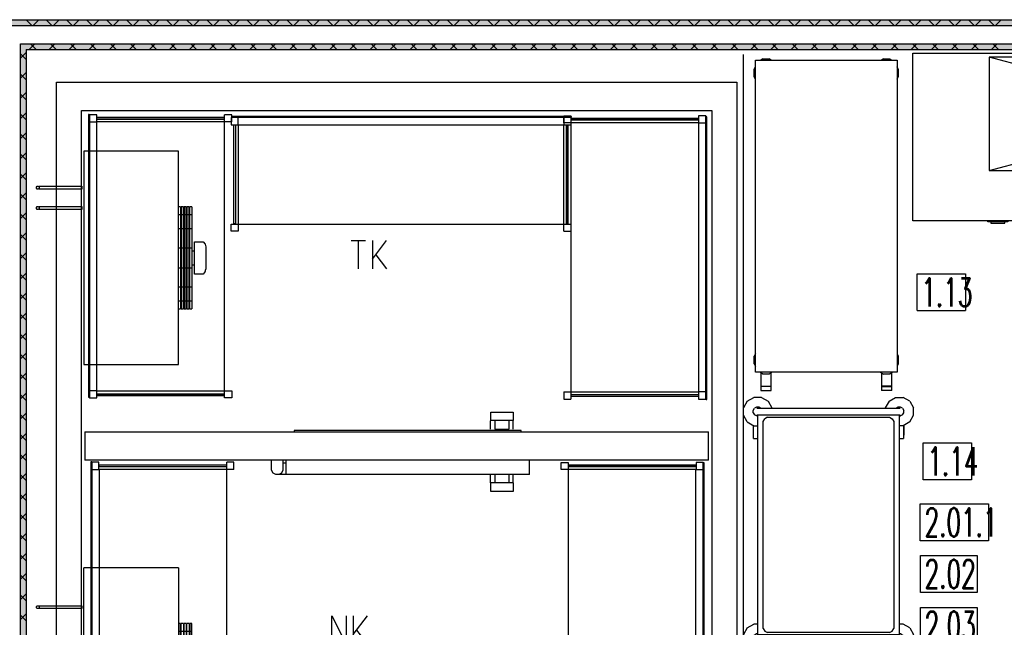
# Model space of a CAD drawing. Header units: millimetres. Extents: x 0 to 40100, y 0 to 29075.
# Tile 71 of 119: x 11404 to 14877, y 23738 to 25882. Entities that reach past the tile are written whole.
import ezdxf

# ---------------------------------------------------------------- set-up
doc = ezdxf.new("R2010")
doc.units = ezdxf.units.MM
doc.header["$MEASUREMENT"] = 0
doc.linetypes.add('AUSGEZOGEN', pattern=[0, 0])
doc.layers.get('0').update_dxf_attribs({"linetype": 'CONTINUOUS'})
for name, color, linetype, true_color in [('ibmp_KT_Beschriftung', 1, 'AUSGEZOGEN', 0xff0000), ('ibmp_KT_Einrichtung', 7, 'AUSGEZOGEN', 0x000080), ('ibmp_KT_Grundriss', 6, 'AUSGEZOGEN', 0xff00ff), ('ibmp_KT_Grundriss_Grundfläche', 7, 'AUSGEZOGEN', 0xffc6ff), ('ibmp_KT_Grundriss_Schraffur', 6, 'AUSGEZOGEN', 0xff00ff), ('ibmp_KT_Kälteanschluss', 4, 'AUSGEZOGEN', 0x00ffff), ('ibmp_KT_nötige Mauern', 1, 'AUSGEZOGEN', 0xff0000), ('IBMP_KT_POS-NUMMERN', 7, 'AUSGEZOGEN', 0xff8c55)]:
    doc.layers.add(name, color=color, linetype=linetype, true_color=true_color)
doc.styles.get("Standard").update_dxf_attribs({"font": 'TXT.SHX'})

# ---------------------------------------------------------------- blocks, each defined once
blk = doc.blocks.new('_SWS_COLOR_BLOCK_12')
at = {"layer": 'ibmp_KT_Grundriss_Grundfläche', "color": 0, "true_color": 0xfefefe}
for points in [[(10495, 25861.5), (17110, 25881.5), (17110, 25861.5)], [(10495, 25861.5), (10495, 25881.5), (17110, 25881.5)]]:
    blk.add_solid(points, dxfattribs=at)
at = {"color": 0, "true_color": 0x000000}
blk.add_attdef('', (0, 0), '', height=1, dxfattribs=at)
blk = doc.blocks.new('_SWS_COLOR_BLOCK_79')
at = {"layer": 'ibmp_KT_Grundriss_Grundfläche', "color": 0, "true_color": 0xfefefe}
for points in [[(11427.3, 19876.5), (11407.3, 25796.2), (11427.3, 25776.2)], [(11427.3, 19876.5), (11407.3, 19856.5), (11407.3, 25796.2)]]:
    blk.add_solid(points, dxfattribs=at)
at = {"color": 0, "true_color": 0x000000}
blk.add_attdef('', (0, 0), '', height=1, dxfattribs=at)
blk = doc.blocks.new('_SWS_COLOR_BLOCK_86')
at = {"layer": 'ibmp_KT_Grundriss_Grundfläche', "color": 0, "true_color": 0xfefefe}
for points in [[(11427.3, 25776.2), (11407.3, 25796.2), (17110, 25796.2)], [(11427.3, 25776.2), (17110, 25796.2), (17110, 25776.2)]]:
    blk.add_solid(points, dxfattribs=at)
at = {"color": 0, "true_color": 0x000000}
blk.add_attdef('', (0, 0), '', height=1, dxfattribs=at)
blk = doc.blocks.new('BLOCK_00285')
at = {"layer": 'ibmp_KT_Einrichtung', "color": 0, "linetype": 'AUSGEZOGEN', "true_color": 0x000000}
for p, q in [((16324.1, 25749.1), (14824.1, 25749.1)), ((14824.1, 25749.1), (14824.1, 25349.1)), ((14824.1, 25349.1), (16324.1, 25749.1)), ((16324.1, 25349.1), (14824.1, 25749.1)), ((16324.1, 25349.1), (16324.1, 25749.1)), ((14824.1, 25349.1), (16324.1, 25349.1))]:
    blk.add_line(p, q, dxfattribs=at)
at = {"color": 0, "true_color": 0x000000}
blk.add_attdef('', (0, 0), '', height=1, dxfattribs=at)
blk = doc.blocks.new('BLOCK_00287')
at = {"layer": 'ibmp_KT_Einrichtung', "color": 0, "linetype": 'AUSGEZOGEN', "true_color": 0x000000}
for p, q in [((14554.1, 25763.1), (15154.1, 25763.1)), ((14554.1, 25172.1), (14554.1, 25763.1)), ((15154.1, 25763.1), (15154.1, 25170.1)), ((15154.1, 25172.1), (14554.1, 25172.1)), ((14819.1, 25168.1), (14819.1, 25171.1)), ((14889.1, 25168.1), (14819.1, 25168.1)), ((14829.1, 25168.1), (14829.1, 25163.1)), ((14829.1, 25163.1), (14879.1, 25163.1)), ((14879.1, 25163.1), (14879.1, 25168.1)), ((14889.1, 25171.1), (14889.1, 25168.1)), ((15124.1, 25145.1), (15127.1, 25149.1)), ((15124.1, 25145.1), (15124.1, 25139.1)), ((15127.1, 25149.1), (15131.1, 25152.1)), ((15131.1, 25152.1), (15137.1, 25152.1)), ((15137.1, 25152.1), (15149.1, 25172.1)), ((15137.1, 25152.1), (15141.1, 25149.1)), ((15154.1, 25170.1), (15141.1, 25149.1)), ((15144.1, 25145.1), (15141.1, 25149.1)), ((15144.1, 25145.1), (15144.1, 25139.1)), ((15127.1, 25135.1), (15124.1, 25139.1)), ((15131.1, 25132.1), (15127.1, 25135.1)), ((15137.1, 25132.1), (15131.1, 25132.1)), ((15141.1, 25135.1), (15137.1, 25132.1)), ((15144.1, 25139.1), (15141.1, 25135.1))]:
    blk.add_line(p, q, dxfattribs=at)
at = {"color": 0, "true_color": 0x000000}
blk.add_attdef('', (0, 0), '', height=1, dxfattribs=at)
blk = doc.blocks.new('BLOCK_00288')
at = {"layer": 'ibmp_KT_Einrichtung', "color": 0, "linetype": 'AUSGEZOGEN', "true_color": 0x000000}
for p, q in [((13999.27, 24638.1), (13999.27, 25738.1)), ((13999.27, 25738.1), (14499.27, 25738.1)), ((14025.6, 25743.1), (14018.39, 25738.1)), ((14025.6, 25743.1), (14047.93, 25743.1)), ((14055.15, 25738.1), (14047.93, 25743.1)), ((14450.6, 25743.1), (14443.39, 25738.1)), ((14450.6, 25743.1), (14472.93, 25743.1)), ((14472.93, 25743.1), (14480.15, 25738.1)), ((14499.27, 25738.1), (14499.27, 24638.1)), ((13995.1, 25706.5), (13999.27, 25715.16)), ((13995.1, 25679.7), (13995.1, 25706.5)), ((14503.1, 25706.5), (14499.27, 25714.7)), ((14503.1, 25706.5), (14503.1, 25679.7)), ((13999.27, 25671.04), (13995.1, 25679.7)), ((14499.27, 25671.5), (14503.1, 25679.7)), ((13999.27, 24703.16), (13995.1, 24694.5)), ((13995.1, 24667.7), (13995.1, 24694.5)), ((14499.27, 24702.7), (14503.1, 24694.5)), ((14503.1, 24694.5), (14503.1, 24667.7)), ((13995.1, 24667.7), (13999.27, 24659.04)), ((14503.1, 24667.7), (14499.27, 24659.5)), ((14499.27, 24638.1), (13999.27, 24638.1)), ((14025.6, 24631.1), (14015.5, 24638.1)), ((14018.43, 24636.06), (14018.43, 24588.7)), ((14047.93, 24631.1), (14025.6, 24631.1)), ((14058.03, 24638.1), (14047.93, 24631.1)), ((14055.1, 24588.7), (14055.1, 24636.06)), ((14440.5, 24638.1), (14450.6, 24631.1)), ((14443.43, 24636.06), (14443.43, 24588.7)), ((14472.93, 24631.1), (14450.6, 24631.1)), ((14483.03, 24638.1), (14472.93, 24631.1)), ((14480.1, 24588.7), (14480.1, 24636.06)), ((14018.43, 24588.7), (14055.1, 24588.7)), ((14055.1, 24587.7), (14018.43, 24587.7)), ((14018.43, 24587.7), (14018.43, 24573.1)), ((14024.27, 24588.7), (14024.27, 24587.7)), ((14049.27, 24587.7), (14049.27, 24588.7)), ((14055.1, 24573.1), (14055.1, 24587.7)), ((14480.1, 24588.7), (14443.43, 24588.7)), ((14443.43, 24587.7), (14480.1, 24587.7)), ((14443.43, 24587.7), (14443.43, 24573.1)), ((14449.27, 24587.7), (14449.27, 24588.7)), ((14474.27, 24588.7), (14474.27, 24587.7)), ((14480.1, 24573.1), (14480.1, 24587.7)), ((14018.43, 24573.1), (14055.1, 24573.1)), ((14480.1, 24573.1), (14443.43, 24573.1))]:
    blk.add_line(p, q, dxfattribs=at)
at = {"color": 0, "true_color": 0x000000}
blk.add_attdef('', (0, 0), '', height=1, dxfattribs=at)
blk = doc.blocks.new('BLOCK_00292')
at = {"layer": 'ibmp_KT_Einrichtung', "color": 0, "linetype": 'AUSGEZOGEN', "true_color": 0x000000}
for p, q in [((13970.5, 24535.7), (13957.1, 24512.5)), ((13970.5, 24535.7), (13993.7, 24549.1)), ((14020.5, 24549.1), (13993.7, 24549.1)), ((14020.5, 24549.1), (14043.7, 24535.7)), ((14043.7, 24535.7), (14057.1, 24512.5)), ((14470.5, 24535.7), (14457.1, 24512.5)), ((14470.5, 24535.7), (14493.7, 24549.1)), ((14493.7, 24549.1), (14520.5, 24549.1)), ((14543.7, 24535.7), (14520.5, 24549.1)), ((14543.7, 24535.7), (14557.1, 24512.5)), ((13957.1, 24485.7), (13957.1, 24512.5)), ((13970.5, 24462.5), (13957.1, 24485.7)), ((13991.5, 24503.3), (13995.7, 24510.6)), ((13991.5, 24494.9), (13991.5, 24503.3)), ((13991.5, 24494.9), (13995.7, 24487.7)), ((14002.9, 24514.7), (13995.7, 24510.6)), ((14002.9, 24483.5), (13995.7, 24487.7)), ((14011.3, 24514.7), (14002.9, 24514.7)), ((14007.1, 24483.5), (14002.9, 24483.5)), ((14003.9, 24511.1), (14510.3, 24511.1)), ((14003.9, 24487.1), (14510.3, 24487.1)), ((14007.1, 24487.1), (14007.1, 23711.1)), ((14017.47, 24511.1), (14011.3, 24514.7)), ((14057.1, 24511.1), (14057.1, 24512.5)), ((14457.1, 24512.5), (14457.1, 24511.1)), ((14502.9, 24514.7), (14496.58, 24511.1)), ((14511.3, 24514.7), (14502.9, 24514.7)), ((14507.1, 23711.1), (14507.1, 24487.1)), ((14507.1, 24483.5), (14511.3, 24483.5)), ((14518.5, 24510.5), (14511.3, 24514.7)), ((14518.5, 24487.7), (14511.3, 24483.5)), ((14518.5, 24510.5), (14522.7, 24503.3)), ((14518.5, 24487.7), (14522.7, 24494.9)), ((14522.7, 24494.9), (14522.7, 24503.3)), ((14543.7, 24462.5), (14557.1, 24485.7)), ((14557.1, 24485.7), (14557.1, 24512.5)), ((13970.5, 24462.5), (13993.7, 24449.1)), ((13991.1, 24450.6), (13991.1, 24416.1)), ((13992.1, 24404.1), (13992.1, 24450.02)), ((13993.7, 24449.1), (14007.1, 24449.1)), ((14027.1, 24464.5), (14032.5, 24473.7)), ((14027.1, 23733.7), (14027.1, 24464.5)), ((14041.7, 24479.1), (14032.5, 24473.7)), ((14041.7, 24479.1), (14472.5, 24479.1)), ((14472.5, 24479.1), (14481.7, 24473.7)), ((14481.7, 24473.7), (14487.1, 24464.5)), ((14487.1, 24464.5), (14487.1, 23733.7)), ((14520.5, 24449.1), (14507.1, 24449.1)), ((14543.7, 24462.5), (14520.5, 24449.1)), ((14522.1, 24450.02), (14522.1, 24404.1)), ((14523.1, 24450.6), (14523.1, 24416.1)), ((13992.1, 24416.1), (13991.1, 24416.1)), ((14523.1, 24416.1), (14522.1, 24416.1)), ((13992.1, 24404.1), (14007.1, 24404.1)), ((14507.1, 24404.1), (14522.1, 24404.1)), ((13970.5, 23735.7), (13957.1, 23712.5)), ((13970.5, 23735.7), (13993.7, 23749.1)), ((14007.1, 23749.1), (13993.7, 23749.1)), ((14027.1, 23733.7), (14032.5, 23724.5)), ((14032.5, 23724.5), (14041.7, 23719.1)), ((14472.5, 23719.1), (14041.7, 23719.1)), ((14472.5, 23719.1), (14481.7, 23724.5)), ((14481.7, 23724.5), (14487.1, 23733.7)), ((14520.5, 23749.1), (14507.1, 23749.1)), ((14543.7, 23735.7), (14520.5, 23749.1)), ((14543.7, 23735.7), (14557.1, 23712.5)), ((13957.1, 23712.5), (13957.1, 23685.7)), ((13970.5, 23662.5), (13957.1, 23685.7)), ((13991.5, 23703.3), (13995.7, 23710.6)), ((13991.5, 23694.9), (13991.5, 23703.3)), ((13995.7, 23687.7), (13991.5, 23694.9)), ((14002.9, 23714.7), (13995.7, 23710.6)), ((14002.9, 23683.5), (13995.7, 23687.7)), ((14007.1, 23714.7), (14002.9, 23714.7)), ((14011.3, 23683.5), (14002.9, 23683.5)), ((14510.3, 23711.1), (14003.9, 23711.1)), ((14510.3, 23687.1), (14003.9, 23687.1)), ((14017.47, 23687.1), (14011.3, 23683.5)), ((14043.7, 23662.5), (14057.1, 23685.7)), ((14057.1, 23685.7), (14057.1, 23687.1)), ((14457.1, 23687.1), (14457.1, 23685.7)), ((14470.5, 23662.5), (14457.1, 23685.7)), ((14502.9, 23683.5), (14496.73, 23687.1)), ((14511.3, 23683.5), (14502.9, 23683.5)), ((14511.3, 23714.7), (14507.1, 23714.7)), ((14518.5, 23710.5), (14511.3, 23714.7)), ((14511.3, 23683.5), (14518.5, 23687.7)), ((14518.5, 23710.5), (14522.7, 23703.3)), ((14518.5, 23687.7), (14522.7, 23694.9)), ((14522.7, 23703.3), (14522.7, 23694.9)), ((14543.7, 23662.5), (14557.1, 23685.7)), ((14557.1, 23685.7), (14557.1, 23712.5)), ((13970.5, 23662.5), (13993.7, 23649.1)), ((13985.1, 23606.7), (13985.1, 23654.06)), ((13993.7, 23649.1), (14020.5, 23649.1)), ((14043.7, 23662.5), (14020.5, 23649.1)), ((14029.1, 23654.06), (14029.1, 23606.7)), ((14470.5, 23662.5), (14493.7, 23649.1)), ((14485.1, 23606.7), (14485.1, 23654.06)), ((14493.7, 23649.1), (14520.5, 23649.1)), ((14543.7, 23662.5), (14520.5, 23649.1)), ((14529.1, 23654.06), (14529.1, 23606.7)), ((13985.1, 23606.7), (14029.1, 23606.7)), ((14029.1, 23605.7), (13985.1, 23605.7)), ((13985.1, 23591.1), (13985.1, 23605.7)), ((13985.1, 23591.1), (14029.1, 23591.1)), ((13992.1, 23605.7), (13992.1, 23606.7)), ((14022.1, 23606.7), (14022.1, 23605.7)), ((14029.1, 23605.7), (14029.1, 23591.1)), ((14529.1, 23606.7), (14485.1, 23606.7)), ((14485.1, 23605.7), (14529.1, 23605.7)), ((14485.1, 23591.1), (14485.1, 23605.7)), ((14529.1, 23591.1), (14485.1, 23591.1)), ((14492.1, 23605.7), (14492.1, 23606.7)), ((14522.1, 23606.7), (14522.1, 23605.7)), ((14529.1, 23605.7), (14529.1, 23591.1))]:
    blk.add_line(p, q, dxfattribs=at)
at = {"color": 0, "true_color": 0x000000}
blk.add_attdef('', (0, 0), '', height=1, dxfattribs=at)
blk = doc.blocks.new('BLOCK_00296')
at = {"layer": 'ibmp_KT_Einrichtung', "color": 0, "linetype": 'AUSGEZOGEN', "true_color": 0x000000}
for p, q in [((11534.1, 21262.1), (11534.1, 25661.1)), ((11534.1, 25661.1), (13934.1, 25661.1)), ((13934.1, 25661.1), (13934.1, 21261.1)), ((11623, 21262.1), (11623, 25561.1)), ((11623, 25561.1), (13845.2, 25561.1)), ((13845.2, 25561.1), (13845.2, 21262.1)), ((13066.1, 24497.1), (13145.1, 24497.1)), ((13066.1, 24467.1), (13066.1, 24497.1)), ((13145.1, 24497.1), (13145.1, 24467.1)), ((13065.1, 24437.1), (13065.1, 24466.1)), ((13145.1, 24467.1), (13066.1, 24467.1)), ((13080.1, 24466.1), (13080.1, 24437.1)), ((13130.1, 24466.1), (13130.1, 24437.1)), ((13145.1, 24437.1), (13145.1, 24466.1)), ((11634.1, 24427.1), (13834.1, 24427.1)), ((11634.1, 24427.1), (11634.1, 24327.1)), ((13173.1, 24432.1), (12373.1, 24432.1)), ((12373.1, 24432.1), (12373.1, 24427.1)), ((13080.1, 24437.1), (13130.1, 24437.1)), ((13173.1, 24427.1), (13173.1, 24432.1)), ((13834.1, 24327.1), (13834.1, 24427.1)), ((13834.1, 24327.1), (11634.1, 24327.1)), ((12293.1, 24292.1), (12293.1, 24327.1)), ((12333.1, 24327.1), (12333.1, 24292.1)), ((12343.1, 24317.1), (12333.1, 24317.1)), ((12343.1, 24327.1), (12343.1, 24277.1)), ((13203.1, 24277.1), (13203.1, 24327.1)), ((12298.1, 24282.1), (12293.1, 24292.1)), ((12308.1, 24277.1), (12298.1, 24282.1)), ((13203.1, 24277.1), (12308.1, 24277.1)), ((12328.1, 24282.1), (12318.1, 24277.1)), ((12333.1, 24292.1), (12328.1, 24282.1)), ((13065.1, 24248.1), (13065.1, 24277.1)), ((13080.1, 24277.1), (13080.1, 24248.1)), ((13130.1, 24277.1), (13130.1, 24248.1)), ((13145.1, 24248.1), (13145.1, 24277.1)), ((13145.1, 24247.1), (13066.1, 24247.1)), ((13066.1, 24217.1), (13066.1, 24247.1)), ((13145.1, 24247.1), (13145.1, 24217.1)), ((13145.1, 24217.1), (13066.1, 24217.1))]:
    blk.add_line(p, q, dxfattribs=at)
at = {"color": 0, "true_color": 0x000000}
blk.add_attdef('', (0, 0), '', height=1, dxfattribs=at)
blk = doc.blocks.new('BLOCK_00297')
at = {"layer": 'ibmp_KT_Einrichtung', "color": 0, "linetype": 'AUSGEZOGEN', "true_color": 0x000000}
for p, q in [((11631.1, 25417.1), (11631.1, 24665.1)), ((11964.1, 25417.1), (11631.1, 25417.1)), ((11964.1, 24665.1), (11964.1, 25417.1)), ((11972.1, 25221.1), (11964.1, 25221.1)), ((11972.1, 25221.1), (11972.1, 24861.1)), ((11974.1, 25221.1), (11974.1, 24861.1)), ((11982.1, 25221.1), (11974.1, 25221.1)), ((11982.1, 24861.1), (11982.1, 25221.1)), ((11984.1, 25221.1), (11984.1, 24861.1)), ((11992.1, 25221.1), (11984.1, 25221.1)), ((11992.1, 24861.1), (11992.1, 25221.1)), ((11994.1, 25221.1), (11994.1, 24861.1)), ((12002.1, 25221.1), (11994.1, 25221.1)), ((12002.1, 24861.1), (12002.1, 25221.1)), ((12004.1, 24861.1), (12004.1, 25221.1)), ((12012.1, 25221.1), (12004.1, 25221.1)), ((12012.1, 25221.1), (12012.1, 24861.1)), ((11964.1, 25193.7), (11972.1, 25193.7)), ((11974.1, 25193.7), (11982.1, 25193.7)), ((11984.1, 25193.7), (11992.1, 25193.7)), ((11994.1, 25193.7), (12002.1, 25193.7)), ((12004.1, 25193.7), (12012.1, 25193.7)), ((11972.1, 25143.1), (11964.1, 25143.1)), ((11982.1, 25143.1), (11974.1, 25143.1)), ((11992.1, 25143.1), (11984.1, 25143.1)), ((12002.1, 25143.1), (11994.1, 25143.1)), ((12012.1, 25143.1), (12004.1, 25143.1)), ((11964.1, 25076.9), (11972.1, 25076.9)), ((11974.1, 25076.9), (11982.1, 25076.9)), ((11984.1, 25076.9), (11992.1, 25076.9)), ((11994.1, 25076.9), (12002.1, 25076.9)), ((12004.1, 25076.9), (12012.1, 25076.9)), ((12021.1, 24984.1), (12021.1, 25098.1)), ((12021.1, 25098.1), (12051.6, 25098.1)), ((12051.6, 25098.1), (12058.3, 25089.5)), ((12058.3, 25089.5), (12061.1, 25080.7)), ((12061.1, 25080.7), (12061.1, 25001.5)), ((12012.1, 25066.5), (12021.1, 25066.5)), ((11972.1, 25005.3), (11964.1, 25005.3)), ((11982.1, 25005.3), (11974.1, 25005.3)), ((11992.1, 25005.3), (11984.1, 25005.3)), ((12002.1, 25005.3), (11994.1, 25005.3)), ((12012.1, 25005.3), (12004.1, 25005.3)), ((12021.1, 25015.8), (12012.1, 25015.8)), ((12051.6, 24984.1), (12021.1, 24984.1)), ((12058.3, 24992.7), (12051.6, 24984.1)), ((12058.3, 24992.7), (12061.1, 25001.5)), ((11964.1, 24939.2), (11972.1, 24939.2)), ((11974.1, 24939.2), (11982.1, 24939.2)), ((11984.1, 24939.2), (11992.1, 24939.2)), ((11994.1, 24939.2), (12002.1, 24939.2)), ((12004.1, 24939.2), (12012.1, 24939.2)), ((11972.1, 24888.5), (11964.1, 24888.5)), ((11982.1, 24888.5), (11974.1, 24888.5)), ((11992.1, 24888.5), (11984.1, 24888.5)), ((12002.1, 24888.5), (11994.1, 24888.5)), ((12012.1, 24888.5), (12004.1, 24888.5)), ((11964.1, 24861.1), (11972.1, 24861.1)), ((11974.1, 24861.1), (11982.1, 24861.1)), ((11984.1, 24861.1), (11992.1, 24861.1)), ((11994.1, 24861.1), (12002.1, 24861.1)), ((12004.1, 24861.1), (12012.1, 24861.1)), ((11631.1, 24665.1), (11964.1, 24665.1))]:
    blk.add_line(p, q, dxfattribs=at)
at = {"color": 0, "true_color": 0x000000}
blk.add_attdef('', (0, 0), '', height=1, dxfattribs=at)
blk = doc.blocks.new('BLOCK_00298')
at = {"layer": 'ibmp_KT_Einrichtung', "color": 0, "linetype": 'AUSGEZOGEN', "true_color": 0x000000}
for p, q in [((11631.1, 23195.1), (11631.1, 23947.1)), ((11964.1, 23947.1), (11631.1, 23947.1)), ((11964.1, 23947.1), (11964.1, 23195.1)), ((11972.1, 23751.1), (11964.1, 23751.1)), ((11964.1, 23723.7), (11972.1, 23723.7)), ((11972.1, 23391.1), (11972.1, 23751.1)), ((11974.1, 23391.1), (11974.1, 23751.1)), ((11982.1, 23751.1), (11974.1, 23751.1)), ((11974.1, 23723.7), (11982.1, 23723.7)), ((11982.1, 23751.1), (11982.1, 23391.1)), ((11984.1, 23391.1), (11984.1, 23751.1)), ((11992.1, 23751.1), (11984.1, 23751.1)), ((11984.1, 23723.7), (11992.1, 23723.7)), ((11992.1, 23751.1), (11992.1, 23391.1)), ((11994.1, 23391.1), (11994.1, 23751.1)), ((12002.1, 23751.1), (11994.1, 23751.1)), ((11994.1, 23723.7), (12002.1, 23723.7)), ((12002.1, 23751.1), (12002.1, 23391.1)), ((12004.1, 23751.1), (12004.1, 23391.1)), ((12012.1, 23751.1), (12004.1, 23751.1)), ((12004.1, 23723.7), (12012.1, 23723.7)), ((12012.1, 23391.1), (12012.1, 23751.1)), ((11972.1, 23673.1), (11964.1, 23673.1)), ((11982.1, 23673.1), (11974.1, 23673.1)), ((11992.1, 23673.1), (11984.1, 23673.1)), ((12002.1, 23673.1), (11994.1, 23673.1)), ((12012.1, 23673.1), (12004.1, 23673.1)), ((12021.1, 23514.1), (12021.1, 23628.1)), ((12021.1, 23628.1), (12051.6, 23628.1)), ((12051.6, 23628.1), (12058.3, 23619.5)), ((12058.3, 23619.5), (12061.1, 23610.7)), ((11964.1, 23606.9), (11972.1, 23606.9)), ((11974.1, 23606.9), (11982.1, 23606.9)), ((11984.1, 23606.9), (11992.1, 23606.9)), ((11994.1, 23606.9), (12002.1, 23606.9)), ((12004.1, 23606.9), (12012.1, 23606.9)), ((12012.1, 23596.5), (12021.1, 23596.5)), ((12061.1, 23610.7), (12061.1, 23531.5)), ((12021.1, 23545.8), (12012.1, 23545.8)), ((11972.1, 23535.3), (11964.1, 23535.3)), ((11982.1, 23535.3), (11974.1, 23535.3)), ((11992.1, 23535.3), (11984.1, 23535.3)), ((12002.1, 23535.3), (11994.1, 23535.3)), ((12012.1, 23535.3), (12004.1, 23535.3)), ((12051.6, 23514.1), (12021.1, 23514.1)), ((12058.3, 23522.7), (12051.6, 23514.1)), ((12058.3, 23522.7), (12061.1, 23531.5)), ((11964.1, 23469.2), (11972.1, 23469.2)), ((11974.1, 23469.2), (11982.1, 23469.2)), ((11984.1, 23469.2), (11992.1, 23469.2)), ((11994.1, 23469.2), (12002.1, 23469.2)), ((12004.1, 23469.2), (12012.1, 23469.2)), ((11972.1, 23418.5), (11964.1, 23418.5)), ((11982.1, 23418.5), (11974.1, 23418.5)), ((11992.1, 23418.5), (11984.1, 23418.5)), ((12002.1, 23418.5), (11994.1, 23418.5)), ((12012.1, 23418.5), (12004.1, 23418.5)), ((11964.1, 23391.1), (11972.1, 23391.1)), ((11974.1, 23391.1), (11982.1, 23391.1)), ((11984.1, 23391.1), (11992.1, 23391.1)), ((11994.1, 23391.1), (12002.1, 23391.1)), ((12004.1, 23391.1), (12012.1, 23391.1)), ((11631.1, 23195.1), (11964.1, 23195.1))]:
    blk.add_line(p, q, dxfattribs=at)
at = {"color": 0, "true_color": 0x000000}
blk.add_attdef('', (0, 0), '', height=1, dxfattribs=at)
blk = doc.blocks.new('BLOCK_00300')
at = {"layer": 'ibmp_KT_Einrichtung', "color": 0, "linetype": 'AUSGEZOGEN', "true_color": 0x000000}
for p, q in [((13323.1, 25542.1), (13348.1, 25542.1)), ((13323.1, 25517.1), (13323.1, 25542.1)), ((13348.1, 25542.1), (13348.1, 24543.1)), ((13798.1, 25533.1), (13349.1, 25533.1)), ((13349.1, 25527.1), (13349.1, 25533.1)), ((13349.1, 25532.1), (13798.1, 25532.1)), ((13798.1, 25527.1), (13349.1, 25527.1)), ((13798.1, 25533.1), (13798.1, 25527.1)), ((13824.1, 25542.1), (13799.1, 25542.1)), ((13799.1, 25542.1), (13799.1, 25517.1)), ((13824.1, 24543.1), (13824.1, 25542.1)), ((13826.1, 25541.1), (13824.1, 25541.1)), ((13826.1, 25541.1), (13826.1, 24542.1)), ((13828.1, 25539.1), (13826.1, 25539.1)), ((13828.1, 24542.1), (13828.1, 25539.1)), ((13798.1, 25517.1), (13323.1, 25517.1)), ((13798.1, 25517.1), (13798.1, 24568.1)), ((13799.1, 25517.1), (13824.1, 25517.1)), ((13323.1, 24568.1), (13798.1, 24568.1)), ((13323.1, 24568.1), (13323.1, 24543.1)), ((13349.1, 24559.1), (13798.1, 24559.1)), ((13349.1, 24553.1), (13349.1, 24559.1)), ((13798.1, 24558.1), (13349.1, 24558.1)), ((13349.1, 24553.1), (13798.1, 24553.1)), ((13798.1, 24559.1), (13798.1, 24553.1)), ((13824.1, 24568.1), (13799.1, 24568.1)), ((13799.1, 24568.1), (13799.1, 24543.1)), ((13323.1, 24543.1), (13348.1, 24543.1)), ((13799.1, 24543.1), (13824.1, 24543.1)), ((13824.1, 24544.1), (13826.1, 24544.1)), ((13826.1, 24542.1), (13828.1, 24542.1))]:
    blk.add_line(p, q, dxfattribs=at)
at = {"color": 0, "true_color": 0x000000}
blk.add_attdef('', (0, 0), '', height=1, dxfattribs=at)
blk = doc.blocks.new('BLOCK_00301')
at = {"layer": 'ibmp_KT_Einrichtung', "color": 0, "linetype": 'AUSGEZOGEN', "true_color": 0x000000}
for p, q in [((13349.1, 25536.1), (12150.1, 25536.1)), ((12150.1, 25536.1), (12150.1, 25511.1)), ((12151.1, 25538.1), (13350.1, 25538.1)), ((12151.1, 25538.1), (12151.1, 25536.1)), ((13350.1, 25540.1), (12154.1, 25540.1)), ((12154.1, 25540.1), (12154.1, 25538.1)), ((12175.1, 25511.1), (12175.1, 25536.1)), ((13324.1, 25536.1), (13324.1, 25511.1)), ((13347.1, 25536.1), (13347.1, 25538.1)), ((13349.1, 25511.1), (13349.1, 25536.1)), ((13350.1, 25538.1), (13350.1, 25540.1)), ((12150.1, 25511.1), (12175.1, 25511.1)), ((12159.1, 25510.1), (12159.1, 25161.1)), ((12159.1, 25510.1), (12165.1, 25510.1)), ((12160.1, 25161.1), (12160.1, 25510.1)), ((12165.1, 25510.1), (12165.1, 25161.1)), ((12175.1, 25510.1), (13324.1, 25510.1)), ((12175.1, 25510.1), (12175.1, 25135.1)), ((13324.1, 25511.1), (13349.1, 25511.1)), ((13324.1, 25135.1), (13324.1, 25510.1)), ((13333.1, 25161.1), (13333.1, 25510.1)), ((13333.1, 25510.1), (13339.1, 25510.1)), ((13334.1, 25510.1), (13334.1, 25161.1)), ((13339.1, 25161.1), (13339.1, 25510.1)), ((12150.1, 25160.1), (13349.1, 25160.1)), ((12150.1, 25135.1), (12150.1, 25160.1)), ((12165.1, 25161.1), (12159.1, 25161.1)), ((13339.1, 25161.1), (13333.1, 25161.1)), ((13349.1, 25135.1), (13349.1, 25160.1)), ((12175.1, 25135.1), (12150.1, 25135.1)), ((13324.1, 25135.1), (13349.1, 25135.1))]:
    blk.add_line(p, q, dxfattribs=at)
at = {"color": 0, "true_color": 0x000000}
blk.add_attdef('', (0, 0), '', height=1, dxfattribs=at)
blk = doc.blocks.new('BLOCK_00302')
at = {"layer": 'ibmp_KT_Einrichtung', "color": 0, "linetype": 'AUSGEZOGEN', "true_color": 0x000000}
for p, q in [((11647.1, 25547.1), (11647.1, 24550.1)), ((11649.1, 25547.1), (11647.1, 25547.1)), ((11649.1, 24548.1), (11649.1, 25547.1)), ((11651.1, 25545.1), (11649.1, 25545.1)), ((11651.1, 25546.1), (11651.1, 24547.1)), ((11676.1, 25546.1), (11651.1, 25546.1)), ((11676.1, 25521.1), (11676.1, 25546.1)), ((12126.1, 25536.1), (11677.1, 25536.1)), ((11677.1, 25530.1), (11677.1, 25536.1)), ((11677.1, 25531.1), (12126.1, 25531.1)), ((12126.1, 25530.1), (11677.1, 25530.1)), ((12126.1, 25536.1), (12126.1, 25530.1)), ((12127.1, 24547.1), (12127.1, 25546.1)), ((12152.1, 25546.1), (12127.1, 25546.1)), ((12152.1, 25521.1), (12152.1, 25546.1)), ((11651.1, 25521.1), (11676.1, 25521.1)), ((11677.1, 24572.1), (11677.1, 25521.1)), ((12152.1, 25521.1), (11677.1, 25521.1)), ((11676.1, 24572.1), (11651.1, 24572.1)), ((11676.1, 24547.1), (11676.1, 24572.1)), ((11677.1, 24572.1), (12152.1, 24572.1)), ((11677.1, 24562.1), (12126.1, 24562.1)), ((11677.1, 24556.1), (11677.1, 24562.1)), ((12126.1, 24557.1), (11677.1, 24557.1)), ((11677.1, 24556.1), (12126.1, 24556.1)), ((12126.1, 24562.1), (12126.1, 24556.1)), ((12152.1, 24572.1), (12152.1, 24547.1)), ((11647.1, 24550.1), (11649.1, 24550.1)), ((11649.1, 24548.1), (11651.1, 24548.1)), ((11651.1, 24547.1), (11676.1, 24547.1)), ((12152.1, 24547.1), (12127.1, 24547.1))]:
    blk.add_line(p, q, dxfattribs=at)
at = {"color": 0, "true_color": 0x000000}
blk.add_attdef('', (0, 0), '', height=1, dxfattribs=at)
blk = doc.blocks.new('BLOCK_00303')
at = {"layer": 'ibmp_KT_Einrichtung', "color": 0, "linetype": 'AUSGEZOGEN', "true_color": 0x000000}
for p, q in [((13314.1, 24319.1), (13339.1, 24319.1)), ((13314.1, 24294.1), (13314.1, 24319.1)), ((13339.1, 24319.1), (13339.1, 22920.1)), ((13789.1, 24310.1), (13340.1, 24310.1)), ((13340.1, 24310.1), (13340.1, 24304.1)), ((13340.1, 24309.1), (13789.1, 24309.1)), ((13789.1, 24304.1), (13789.1, 24310.1)), ((13815.1, 24319.1), (13790.1, 24319.1)), ((13790.1, 24319.1), (13790.1, 24294.1)), ((13815.1, 22919.1), (13815.1, 24319.1)), ((13819.1, 24318.1), (13815.1, 24318.1)), ((13817.1, 24318.1), (13817.1, 22919.1)), ((13817.1, 24310.1), (13819.1, 24310.1)), ((13819.1, 22919.1), (13819.1, 24318.1)), ((13789.1, 24294.1), (13314.1, 24294.1)), ((13789.1, 24304.1), (13340.1, 24304.1)), ((13789.1, 22945.1), (13789.1, 24294.1)), ((13790.1, 24294.1), (13815.1, 24294.1)), ((13819.1, 24303.1), (13817.1, 24303.1)), ((13314.1, 22945.1), (13789.1, 22945.1)), ((13314.1, 22945.1), (13314.1, 22920.1)), ((13314.1, 22920.1), (13339.1, 22920.1)), ((13340.1, 22936.1), (13789.1, 22936.1)), ((13340.1, 22930.1), (13340.1, 22936.1)), ((13789.1, 22935.1), (13340.1, 22935.1)), ((13340.1, 22930.1), (13789.1, 22930.1)), ((13789.1, 22936.1), (13789.1, 22930.1)), ((13815.1, 22945.1), (13790.1, 22945.1)), ((13790.1, 22945.1), (13790.1, 22920.1)), ((13790.1, 22920.1), (13815.1, 22920.1)), ((13815.1, 22934.1), (13817.1, 22934.1)), ((13817.1, 22927.1), (13815.1, 22927.1)), ((13815.1, 22919.1), (13819.1, 22919.1))]:
    blk.add_line(p, q, dxfattribs=at)
at = {"color": 0, "true_color": 0x000000}
blk.add_attdef('', (0, 0), '', height=1, dxfattribs=at)
blk = doc.blocks.new('BLOCK_00304')
at = {"layer": 'ibmp_KT_Einrichtung', "color": 0, "linetype": 'AUSGEZOGEN', "true_color": 0x000000}
for p, q in [((11655.1, 24321.1), (11655.1, 22922.1)), ((11659.1, 24321.1), (11655.1, 24321.1)), ((11657.1, 22922.1), (11657.1, 24321.1)), ((11657.1, 24313.1), (11659.1, 24313.1)), ((11659.1, 24321.1), (11659.1, 22921.1)), ((11684.1, 24320.1), (11659.1, 24320.1)), ((11684.1, 24295.1), (11684.1, 24320.1)), ((12134.1, 24310.1), (11685.1, 24310.1)), ((11685.1, 24304.1), (11685.1, 24310.1)), ((12134.1, 24310.1), (12134.1, 24304.1)), ((12135.1, 22921.1), (12135.1, 24320.1)), ((12160.1, 24320.1), (12135.1, 24320.1)), ((12160.1, 24295.1), (12160.1, 24320.1)), ((11659.1, 24306.1), (11657.1, 24306.1)), ((11659.1, 24295.1), (11684.1, 24295.1)), ((11685.1, 24305.1), (12134.1, 24305.1)), ((12134.1, 24304.1), (11685.1, 24304.1)), ((11685.1, 24295.1), (11685.1, 22946.1)), ((12160.1, 24295.1), (11685.1, 24295.1)), ((11655.1, 22937.1), (11657.1, 22937.1)), ((11657.1, 22930.1), (11655.1, 22930.1)), ((11655.1, 22922.1), (11659.1, 22922.1)), ((11684.1, 22946.1), (11659.1, 22946.1)), ((11659.1, 22921.1), (11684.1, 22921.1)), ((11684.1, 22921.1), (11684.1, 22946.1)), ((11685.1, 22946.1), (12160.1, 22946.1)), ((11685.1, 22936.1), (12134.1, 22936.1)), ((11685.1, 22936.1), (11685.1, 22930.1)), ((12134.1, 22931.1), (11685.1, 22931.1)), ((11685.1, 22930.1), (12134.1, 22930.1)), ((12134.1, 22930.1), (12134.1, 22936.1)), ((12160.1, 22921.1), (12135.1, 22921.1)), ((12160.1, 22946.1), (12160.1, 22921.1))]:
    blk.add_line(p, q, dxfattribs=at)
at = {"color": 0, "true_color": 0x000000}
blk.add_attdef('', (0, 0), '', height=1, dxfattribs=at)
blk = doc.blocks.new('BLOCK_00379')
at = {"layer": 'ibmp_KT_Kälteanschluss', "color": 0, "linetype": 'AUSGEZOGEN', "true_color": 0x000000}
for p, q in [((11463.24, 25291.1), (11466.24, 25294.1)), ((11463.24, 25287.1), (11463.24, 25291.1)), ((11466.24, 25284.1), (11463.24, 25287.1)), ((11466.24, 25294.1), (11470.24, 25294.1)), ((11470.24, 25284.1), (11466.24, 25284.1)), ((11470.24, 25294.1), (11473.24, 25291.1)), ((11473.24, 25287.1), (11470.24, 25284.1)), ((11473.24, 25294.1), (11473.24, 25284.1)), ((11473.24, 25294.1), (11623.24, 25294.1)), ((11623.24, 25284.1), (11473.24, 25284.1)), ((11623.24, 25294.1), (11623.24, 25284.1))]:
    blk.add_line(p, q, dxfattribs=at)
at = {"color": 0, "true_color": 0x000000}
blk.add_attdef('', (0, 0), '', height=1, dxfattribs=at)
blk = doc.blocks.new('BLOCK_00380')
at = {"layer": 'ibmp_KT_Kälteanschluss', "color": 0, "linetype": 'AUSGEZOGEN', "true_color": 0x000000}
for p, q in [((11463.24, 25219.1), (11466.24, 25222.1)), ((11463.24, 25215.1), (11463.24, 25219.1)), ((11466.24, 25212.1), (11463.24, 25215.1)), ((11466.24, 25222.1), (11470.24, 25222.1)), ((11470.24, 25212.1), (11466.24, 25212.1)), ((11470.24, 25222.1), (11473.24, 25219.1)), ((11473.24, 25215.1), (11470.24, 25212.1)), ((11473.24, 25222.1), (11473.24, 25212.1)), ((11473.24, 25222.1), (11623.24, 25222.1)), ((11623.24, 25212.1), (11473.24, 25212.1)), ((11623.24, 25222.1), (11623.24, 25212.1))]:
    blk.add_line(p, q, dxfattribs=at)
at = {"color": 0, "true_color": 0x000000}
blk.add_attdef('', (0, 0), '', height=1, dxfattribs=at)
blk = doc.blocks.new('BLOCK_00381')
at = {"layer": 'ibmp_KT_Kälteanschluss', "color": 0, "linetype": 'AUSGEZOGEN', "true_color": 0x000000}
for p, q in [((11463.24, 23811.1), (11466.24, 23814.1)), ((11463.24, 23807.1), (11463.24, 23811.1)), ((11466.24, 23804.1), (11463.24, 23807.1)), ((11466.24, 23814.1), (11470.24, 23814.1)), ((11470.24, 23804.1), (11466.24, 23804.1)), ((11470.24, 23814.1), (11473.24, 23811.1)), ((11473.24, 23807.1), (11470.24, 23804.1)), ((11473.24, 23814.1), (11473.24, 23804.1)), ((11473.24, 23814.1), (11623.24, 23814.1)), ((11623.24, 23804.1), (11473.24, 23804.1)), ((11623.24, 23814.1), (11623.24, 23804.1))]:
    blk.add_line(p, q, dxfattribs=at)
at = {"color": 0, "true_color": 0x000000}
blk.add_attdef('', (0, 0), '', height=1, dxfattribs=at)
blk = doc.blocks.new('BLOCK_00504')
at = {"layer": 'ibmp_KT_Beschriftung', "color": 0, "linetype": 'AUSGEZOGEN', "true_color": 0x000000}
for p, q in [((12573.6, 25102.1), (12623.6, 25102.1)), ((12598.93, 25002.1), (12598.93, 25102.1)), ((12648.6, 25102.1), (12648.6, 25002.1)), ((12648.6, 25036.76), (12698.6, 25102.1)), ((12660.6, 25052.1), (12698.6, 25002.1))]:
    blk.add_line(p, q, dxfattribs=at)
at = {"color": 0, "true_color": 0x000000}
blk.add_attdef('', (0, 0), '', height=1, dxfattribs=at)
blk = doc.blocks.new('BLOCK_00509')
at = {"layer": 'ibmp_KT_Beschriftung', "color": 0, "linetype": 'AUSGEZOGEN', "true_color": 0x000000}
for p, q in [((12505.6, 23678.1), (12505.6, 23778.1)), ((12505.6, 23778.1), (12555.6, 23678.1)), ((12555.6, 23778.1), (12555.6, 23678.1)), ((12580.6, 23778.1), (12580.6, 23678.1)), ((12580.6, 23712.76), (12630.6, 23778.1)), ((12592.6, 23728.1), (12630.6, 23678.1))]:
    blk.add_line(p, q, dxfattribs=at)
at = {"color": 0, "true_color": 0x000000}
blk.add_attdef('', (0, 0), '', height=1, dxfattribs=at)

msp = doc.modelspace()

# ---------------------------------------------------------------- linework, layer by layer
at = {"layer": 'ibmp_KT_Grundriss', "color": 0, "linetype": 'AUSGEZOGEN', "true_color": 0x000000}
for p, q in [((10495.1, 25881.48), (17110.1, 25881.48)), ((10495.1, 25861.48), (17110.1, 25861.48)), ((11407.24, 25796.26), (17110.1, 25796.26)), ((11407.24, 19856.48), (11407.24, 25796.26)), ((11427.24, 25776.26), (17110.1, 25776.26)), ((11427.24, 25776.26), (11427.24, 19876.48))]:
    msp.add_line(p, q, dxfattribs=at)
at = {"layer": 'ibmp_KT_Grundriss_Schraffur', "color": 0, "linetype": 'AUSGEZOGEN', "true_color": 0x000000}
for p, q in [((11427.69, 25881.48), (11447.69, 25861.48)), ((11472.44, 25881.48), (11452.44, 25861.48)), ((11518.4, 25861.48), (11498.4, 25881.48)), ((11523.15, 25861.48), (11543.15, 25881.48)), ((11569.11, 25881.48), (11589.11, 25861.48)), ((11613.86, 25881.48), (11593.86, 25861.48)), ((11659.82, 25861.48), (11639.82, 25881.48)), ((11664.57, 25861.48), (11684.57, 25881.48)), ((11710.53, 25881.48), (11730.53, 25861.48)), ((11755.28, 25881.48), (11735.28, 25861.48)), ((11801.24, 25861.48), (11781.24, 25881.48)), ((11805.99, 25861.48), (11825.99, 25881.48)), ((11851.95, 25881.48), (11871.95, 25861.48)), ((11896.7, 25881.48), (11876.7, 25861.48)), ((11942.66, 25861.48), (11922.66, 25881.48)), ((11947.41, 25861.48), (11967.41, 25881.48)), ((11993.37, 25881.48), (12013.37, 25861.48)), ((12038.12, 25881.48), (12018.12, 25861.48)), ((12084.08, 25861.48), (12064.08, 25881.48)), ((12088.83, 25861.48), (12108.83, 25881.48)), ((12134.79, 25881.48), (12154.79, 25861.48)), ((12179.54, 25881.48), (12159.54, 25861.48)), ((12225.5, 25861.48), (12205.5, 25881.48)), ((12230.25, 25861.48), (12250.25, 25881.48)), ((12276.21, 25881.48), (12296.21, 25861.48)), ((12320.96, 25881.48), (12300.96, 25861.48)), ((12366.92, 25861.48), (12346.92, 25881.48)), ((12371.67, 25861.48), (12391.67, 25881.48)), ((12417.63, 25881.48), (12437.63, 25861.48)), ((12462.38, 25881.48), (12442.38, 25861.48)), ((12508.34, 25861.48), (12488.34, 25881.48)), ((12513.09, 25861.48), (12533.09, 25881.48)), ((12559.05, 25881.48), (12579.05, 25861.48)), ((12603.8, 25881.48), (12583.8, 25861.48)), ((12649.76, 25861.48), (12629.76, 25881.48)), ((12654.51, 25861.48), (12674.51, 25881.48)), ((12700.47, 25881.48), (12720.47, 25861.48)), ((12745.22, 25881.48), (12725.22, 25861.48)), ((12791.18, 25861.48), (12771.18, 25881.48)), ((12795.93, 25861.48), (12815.93, 25881.48)), ((12841.89, 25881.48), (12861.89, 25861.48)), ((12886.64, 25881.48), (12866.64, 25861.48)), ((12932.6, 25861.48), (12912.6, 25881.48)), ((12937.35, 25861.48), (12957.35, 25881.48)), ((12983.31, 25881.48), (13003.31, 25861.48)), ((13028.06, 25881.48), (13008.06, 25861.48)), ((13074.02, 25861.48), (13054.02, 25881.48)), ((13078.77, 25861.48), (13098.77, 25881.48)), ((13124.73, 25881.48), (13144.73, 25861.48)), ((13169.48, 25881.48), (13149.48, 25861.48)), ((13215.44, 25861.48), (13195.44, 25881.48)), ((13220.19, 25861.48), (13240.19, 25881.48)), ((13266.15, 25881.48), (13286.15, 25861.48)), ((13310.9, 25881.48), (13290.9, 25861.48)), ((13356.86, 25861.48), (13336.86, 25881.48)), ((13361.61, 25861.48), (13381.61, 25881.48)), ((13407.57, 25881.48), (13427.57, 25861.48)), ((13452.32, 25881.48), (13432.32, 25861.48)), ((13498.28, 25861.48), (13478.28, 25881.48)), ((13503.03, 25861.48), (13523.03, 25881.48)), ((13548.99, 25881.48), (13568.99, 25861.48)), ((13593.74, 25881.48), (13573.74, 25861.48)), ((13639.7, 25861.48), (13619.7, 25881.48)), ((13644.45, 25861.48), (13664.45, 25881.48)), ((13690.41, 25881.48), (13710.41, 25861.48)), ((13735.16, 25881.48), (13715.16, 25861.48)), ((13781.12, 25861.48), (13761.12, 25881.48)), ((13785.87, 25861.48), (13805.87, 25881.48)), ((13831.83, 25881.48), (13851.83, 25861.48)), ((13876.58, 25881.48), (13856.58, 25861.48)), ((13922.54, 25861.48), (13902.54, 25881.48)), ((13927.29, 25861.48), (13947.29, 25881.48)), ((13973.25, 25881.48), (13993.25, 25861.48)), ((14018, 25881.48), (13998, 25861.48)), ((14063.96, 25861.48), (14043.96, 25881.48)), ((14068.71, 25861.48), (14088.71, 25881.48)), ((14114.67, 25881.48), (14134.67, 25861.48)), ((14159.42, 25881.48), (14139.42, 25861.48)), ((14205.38, 25861.48), (14185.38, 25881.48)), ((14210.13, 25861.48), (14230.13, 25881.48)), ((14256.09, 25881.48), (14276.09, 25861.48)), ((14300.84, 25881.48), (14280.84, 25861.48)), ((14346.8, 25861.48), (14326.8, 25881.48)), ((14351.55, 25861.48), (14371.55, 25881.48)), ((14397.51, 25881.48), (14417.51, 25861.48)), ((14442.26, 25881.48), (14422.26, 25861.48)), ((14488.22, 25861.48), (14468.22, 25881.48)), ((14492.97, 25861.48), (14512.97, 25881.48)), ((14538.93, 25881.48), (14558.93, 25861.48)), ((14583.68, 25881.48), (14563.68, 25861.48)), ((14629.64, 25861.48), (14609.64, 25881.48)), ((14634.39, 25861.48), (14654.39, 25881.48)), ((14680.35, 25881.48), (14700.35, 25861.48)), ((14725.1, 25881.48), (14705.1, 25861.48)), ((14771.06, 25861.48), (14751.06, 25881.48)), ((14775.81, 25861.48), (14795.81, 25881.48)), ((14821.77, 25881.48), (14841.77, 25861.48)), ((14866.52, 25881.48), (14846.52, 25861.48)), ((11457.92, 25796.26), (11437.92, 25776.26)), ((11462.21, 25776.26), (11442.21, 25796.26)), ((11508.63, 25776.26), (11528.63, 25796.26)), ((11512.92, 25796.26), (11532.92, 25776.26)), ((11599.34, 25796.26), (11579.34, 25776.26)), ((11603.63, 25776.26), (11583.63, 25796.26)), ((11650.05, 25776.26), (11670.05, 25796.26)), ((11654.34, 25796.26), (11674.34, 25776.26)), ((11740.76, 25796.26), (11720.76, 25776.26)), ((11745.05, 25776.26), (11725.05, 25796.26)), ((11791.47, 25776.26), (11811.47, 25796.26)), ((11795.76, 25796.26), (11815.76, 25776.26)), ((11882.18, 25796.26), (11862.18, 25776.26)), ((11886.47, 25776.26), (11866.47, 25796.26)), ((11932.89, 25776.26), (11952.89, 25796.26)), ((11937.18, 25796.26), (11957.18, 25776.26)), ((12023.6, 25796.26), (12003.6, 25776.26)), ((12027.89, 25776.26), (12007.89, 25796.26)), ((12074.31, 25776.26), (12094.31, 25796.26)), ((12078.6, 25796.26), (12098.6, 25776.26)), ((12165.02, 25796.26), (12145.02, 25776.26)), ((12169.31, 25776.26), (12149.31, 25796.26)), ((12215.73, 25776.26), (12235.73, 25796.26)), ((12220.02, 25796.26), (12240.02, 25776.26)), ((12306.44, 25796.26), (12286.44, 25776.26)), ((12310.73, 25776.26), (12290.73, 25796.26)), ((12357.15, 25776.26), (12377.15, 25796.26)), ((12361.44, 25796.26), (12381.44, 25776.26)), ((12447.86, 25796.26), (12427.86, 25776.26)), ((12452.15, 25776.26), (12432.15, 25796.26)), ((12498.57, 25776.26), (12518.57, 25796.26)), ((12502.86, 25796.26), (12522.86, 25776.26)), ((12589.28, 25796.26), (12569.28, 25776.26)), ((12593.57, 25776.26), (12573.57, 25796.26)), ((12639.99, 25776.26), (12659.99, 25796.26)), ((12644.28, 25796.26), (12664.28, 25776.26)), ((12730.7, 25796.26), (12710.7, 25776.26)), ((12734.99, 25776.26), (12714.99, 25796.26)), ((12781.41, 25776.26), (12801.41, 25796.26)), ((12785.7, 25796.26), (12805.7, 25776.26)), ((12872.12, 25796.26), (12852.12, 25776.26)), ((12876.41, 25776.26), (12856.41, 25796.26)), ((12922.83, 25776.26), (12942.83, 25796.26)), ((12927.12, 25796.26), (12947.12, 25776.26)), ((13013.54, 25796.26), (12993.54, 25776.26)), ((13017.83, 25776.26), (12997.83, 25796.26)), ((13064.25, 25776.26), (13084.25, 25796.26)), ((13068.54, 25796.26), (13088.54, 25776.26)), ((13154.96, 25796.26), (13134.96, 25776.26)), ((13159.25, 25776.26), (13139.25, 25796.26)), ((13205.67, 25776.26), (13225.67, 25796.26)), ((13209.96, 25796.26), (13229.96, 25776.26)), ((13296.38, 25796.26), (13276.38, 25776.26)), ((13300.67, 25776.26), (13280.67, 25796.26)), ((13347.09, 25776.26), (13367.09, 25796.26)), ((13351.38, 25796.26), (13371.38, 25776.26)), ((13437.8, 25796.26), (13417.8, 25776.26)), ((13442.09, 25776.26), (13422.09, 25796.26)), ((13488.51, 25776.26), (13508.51, 25796.26)), ((13492.8, 25796.26), (13512.8, 25776.26)), ((13579.22, 25796.26), (13559.22, 25776.26)), ((13583.51, 25776.26), (13563.51, 25796.26)), ((13629.93, 25776.26), (13649.93, 25796.26)), ((13634.22, 25796.26), (13654.22, 25776.26)), ((13720.64, 25796.26), (13700.64, 25776.26)), ((13724.93, 25776.26), (13704.93, 25796.26)), ((13771.35, 25776.26), (13791.35, 25796.26)), ((13775.64, 25796.26), (13795.64, 25776.26)), ((13862.06, 25796.26), (13842.06, 25776.26)), ((13866.35, 25776.26), (13846.35, 25796.26)), ((13912.77, 25776.26), (13932.77, 25796.26)), ((13917.06, 25796.26), (13937.06, 25776.26)), ((14003.48, 25796.26), (13983.48, 25776.26)), ((14007.77, 25776.26), (13987.77, 25796.26)), ((14054.19, 25776.26), (14074.19, 25796.26)), ((14058.48, 25796.26), (14078.48, 25776.26)), ((14144.9, 25796.26), (14124.9, 25776.26)), ((14149.19, 25776.26), (14129.19, 25796.26)), ((14195.61, 25776.26), (14215.61, 25796.26)), ((14199.9, 25796.26), (14219.9, 25776.26)), ((14286.32, 25796.26), (14266.32, 25776.26)), ((14290.61, 25776.26), (14270.61, 25796.26)), ((14337.03, 25776.26), (14357.03, 25796.26)), ((14341.32, 25796.26), (14361.32, 25776.26)), ((14427.74, 25796.26), (14407.74, 25776.26)), ((14432.03, 25776.26), (14412.03, 25796.26)), ((14478.45, 25776.26), (14498.45, 25796.26)), ((14482.74, 25796.26), (14502.74, 25776.26)), ((14569.16, 25796.26), (14549.16, 25776.26)), ((14573.45, 25776.26), (14553.45, 25796.26)), ((14619.87, 25776.26), (14639.87, 25796.26)), ((14624.16, 25796.26), (14644.16, 25776.26)), ((14710.58, 25796.26), (14690.58, 25776.26)), ((14714.87, 25776.26), (14694.87, 25796.26)), ((14761.29, 25776.26), (14781.29, 25796.26)), ((14765.58, 25796.26), (14785.58, 25776.26)), ((14852, 25796.26), (14832, 25776.26)), ((14856.29, 25776.26), (14836.29, 25796.26)), ((11427.24, 25765.58), (11407.24, 25745.58)), ((11427.24, 25740.52), (11407.24, 25760.52)), ((11407.24, 25674.86), (11427.24, 25694.86)), ((11427.24, 25669.8), (11407.24, 25689.8)), ((11407.24, 25604.16), (11427.24, 25624.16)), ((11427.24, 25599.1), (11407.24, 25619.1)), ((11427.24, 25553.44), (11407.24, 25533.44)), ((11427.24, 25528.38), (11407.24, 25548.38)), ((11407.24, 25462.74), (11427.24, 25482.74)), ((11427.24, 25457.68), (11407.24, 25477.68)), ((11427.24, 25412.02), (11407.24, 25392.02)), ((11427.24, 25386.96), (11407.24, 25406.96)), ((11407.24, 25321.32), (11427.24, 25341.32)), ((11427.24, 25316.26), (11407.24, 25336.26)), ((11427.24, 25270.6), (11407.24, 25250.6)), ((11427.24, 25245.54), (11407.24, 25265.54)), ((11407.24, 25179.9), (11427.24, 25199.9)), ((11427.24, 25174.84), (11407.24, 25194.84)), ((11427.24, 25129.18), (11407.24, 25109.18)), ((11427.24, 25104.12), (11407.24, 25124.12)), ((11407.24, 25038.48), (11427.24, 25058.48)), ((11427.24, 25033.42), (11407.24, 25053.42)), ((11427.24, 24987.76), (11407.24, 24967.76)), ((11427.24, 24962.7), (11407.24, 24982.7)), ((11407.24, 24897.06), (11427.24, 24917.06)), ((11427.24, 24892), (11407.24, 24912)), ((11427.24, 24846.34), (11407.24, 24826.34)), ((11427.24, 24821.28), (11407.24, 24841.28)), ((11407.24, 24755.64), (11427.24, 24775.64)), ((11427.24, 24750.58), (11407.24, 24770.58)), ((11427.24, 24704.92), (11407.24, 24684.92)), ((11427.24, 24679.86), (11407.24, 24699.86)), ((11407.24, 24614.22), (11427.24, 24634.22)), ((11427.24, 24609.16), (11407.24, 24629.16)), ((11427.24, 24563.5), (11407.24, 24543.5)), ((11427.24, 24538.44), (11407.24, 24558.44)), ((11407.24, 24472.8), (11427.24, 24492.8)), ((11427.24, 24467.74), (11407.24, 24487.74)), ((11427.24, 24422.08), (11407.24, 24402.08)), ((11427.24, 24397.02), (11407.24, 24417.02)), ((11407.24, 24331.38), (11427.24, 24351.38)), ((11427.24, 24326.32), (11407.24, 24346.32)), ((11427.24, 24280.66), (11407.24, 24260.66)), ((11427.24, 24255.6), (11407.24, 24275.6)), ((11407.24, 24189.96), (11427.24, 24209.96)), ((11427.24, 24184.9), (11407.24, 24204.9)), ((11427.24, 24139.24), (11407.24, 24119.24)), ((11427.24, 24114.18), (11407.24, 24134.18)), ((11407.24, 24048.54), (11427.24, 24068.54)), ((11427.24, 24043.48), (11407.24, 24063.48)), ((11427.24, 23997.82), (11407.24, 23977.82)), ((11427.24, 23972.76), (11407.24, 23992.76)), ((11407.24, 23907.12), (11427.24, 23927.12)), ((11427.24, 23902.06), (11407.24, 23922.06)), ((11427.24, 23856.4), (11407.24, 23836.4)), ((11427.24, 23831.34), (11407.24, 23851.34)), ((11407.24, 23765.7), (11427.24, 23785.7)), ((11427.24, 23760.64), (11407.24, 23780.64))]:
    msp.add_line(p, q, dxfattribs=at)
at = {"layer": 'ibmp_KT_nötige Mauern', "color": 0, "linetype": 'AUSGEZOGEN', "true_color": 0x000000}
msp.add_line((13957.1, 21230.8), (13957.1, 25759.1), dxfattribs=at)
at = {"layer": 'IBMP_KT_POS-NUMMERN', "color": 0, "linetype": 'AUSGEZOGEN', "true_color": 0x000000}
for p, q in [((14569.83, 24985.1), (14740.37, 24985.1)), ((14569.83, 24855.1), (14569.83, 24985.1)), ((14740.37, 24985.1), (14740.37, 24855.1)), ((14569.83, 24855.1), (14740.37, 24855.1)), ((14590.83, 24388.1), (14761.37, 24388.1)), ((14590.83, 24258.1), (14590.83, 24388.1)), ((14761.37, 24388.1), (14761.37, 24258.1)), ((14761.37, 24258.1), (14590.83, 24258.1)), ((14580.9, 24173.1), (14821.3, 24173.1)), ((14580.9, 24043.1), (14580.9, 24173.1)), ((14821.3, 24173.1), (14821.3, 24043.1)), ((14821.3, 24043.1), (14580.9, 24043.1)), ((14581.16, 23991.1), (14781.04, 23991.1)), ((14581.16, 23861.1), (14581.16, 23991.1)), ((14781.04, 23991.1), (14781.04, 23861.1)), ((14781.04, 23861.1), (14581.16, 23861.1)), ((14581.16, 23808.1), (14781.04, 23808.1)), ((14581.16, 23678.1), (14581.16, 23808.1)), ((14781.04, 23808.1), (14781.04, 23678.1))]:
    msp.add_line(p, q, dxfattribs=at)

# ---------------------------------------------------------------- block references
at = {"layer": 'ibmp_KT_Beschriftung', "color": 0, "true_color": 0x000000}
for name in ['BLOCK_00504', 'BLOCK_00509']:
    msp.add_blockref(name, (0, 0), dxfattribs=at)
at = {"layer": 'ibmp_KT_Einrichtung', "color": 0, "true_color": 0x000000}
for name in ['BLOCK_00288', 'BLOCK_00287', 'BLOCK_00285', 'BLOCK_00296', 'BLOCK_00302', 'BLOCK_00301', 'BLOCK_00300', 'BLOCK_00297', 'BLOCK_00292', 'BLOCK_00304', 'BLOCK_00303', 'BLOCK_00298']:
    msp.add_blockref(name, (0, 0), dxfattribs=at)
at = {"layer": 'ibmp_KT_Grundriss_Grundfläche', "color": 0, "true_color": 0x000000}
for name in ['_SWS_COLOR_BLOCK_12', '_SWS_COLOR_BLOCK_79', '_SWS_COLOR_BLOCK_86']:
    msp.add_blockref(name, (0, 0), dxfattribs=at)
at = {"layer": 'ibmp_KT_Kälteanschluss', "color": 0, "true_color": 0x000000}
for name in ['BLOCK_00379', 'BLOCK_00380', 'BLOCK_00381']:
    msp.add_blockref(name, (0, 0), dxfattribs=at)

# ---------------------------------------------------------------- texts
at = {"layer": 'IBMP_KT_POS-NUMMERN', "color": 0, "true_color": 0x000000, "width": 0.6}
for s, p in [('1.13', (14584.83, 24870.1)), ('1.14', (14605.83, 24273.1)), ('2.01.1', (14595.9, 24058.1)), ('2.02', (14596.16, 23876.1)), ('2.03', (14596.16, 23693.1))]:
    msp.add_text(s, height=100, dxfattribs=at).set_placement(p)

doc.saveas('drawing.dxf')
